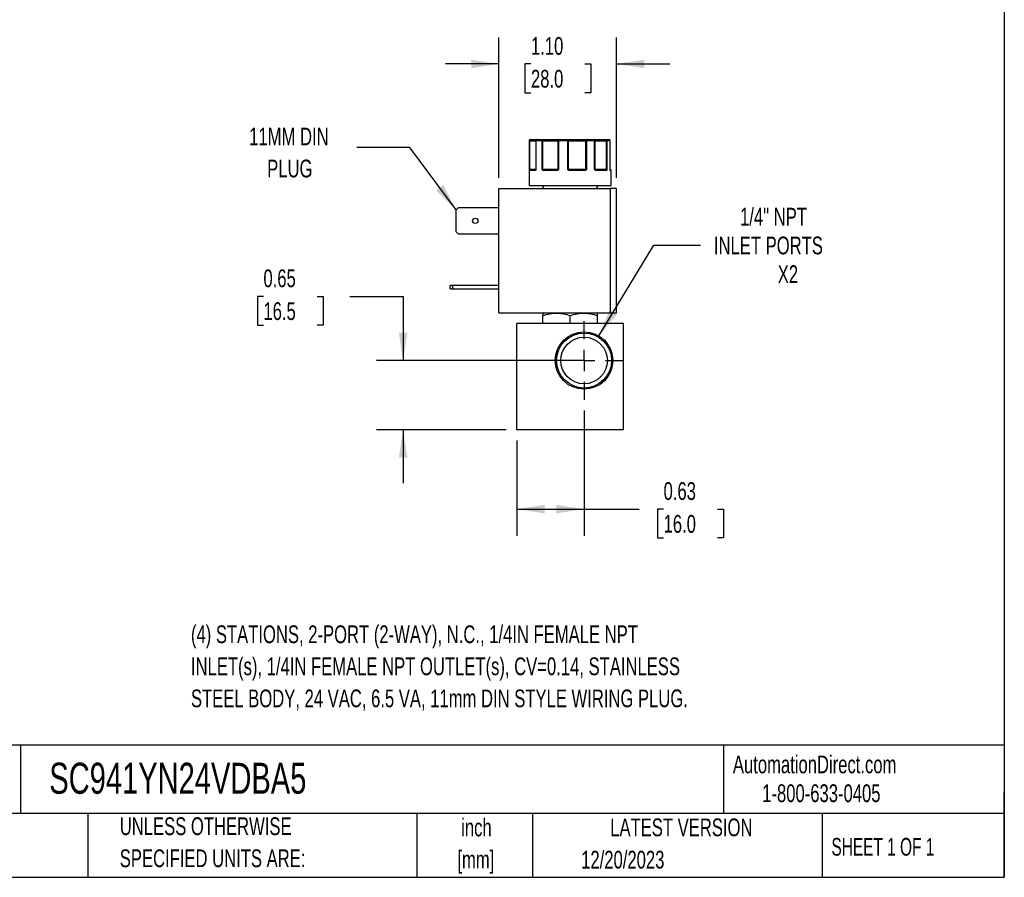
# Model space of a CAD drawing. Header units: inches. Extents: x 0.5 to 21.5, y 0.5 to 16.5.
# Tile 16 of 22: x 12.3 to 21.5, y 0.5 to 8.6. Entities that reach past the tile are written whole.
import ezdxf

# ---------------------------------------------------------------- set-up
doc = ezdxf.new("R2010")
doc.units = ezdxf.units.IN
doc.header["$LTSCALE"] = 2
doc.header["$MEASUREMENT"] = 0
doc.linetypes.add('CENTERX2', pattern=[0.8, 0.5, -0.1, 0.1, -0.1])
doc.layers.add('CENTER', color=40, linetype='CENTERX2')
doc.layers.add('DIMENSIONS', color=140, linetype='Continuous', lineweight=25)
doc.layers.add('TEXT', color=140, linetype='Continuous', lineweight=25)
doc.styles.add('SLDTEXTSTYLE0', font='TXT', dxfattribs={"width": 0.7})
doc.styles.add('SLDTEXTSTYLE1', font='TXT', dxfattribs={"width": 0.65})
doc.dimstyles.new('SLDDIMSTYLE0', dxfattribs={"dimtxt": 0.169922, "dimasz": 0.26, "dimexe": 0, "dimexo": 0.0625, "dimgap": 0.04248, "dimtad": 0, "dimtih": 1, "dimtoh": 1, "dimrnd": 1e-09, "dimdsep": 46, "dimtxsty": 'SLDTEXTSTYLE0', "dimsah": 1, "dimcen": 0.09, "dimadec": 0, "dimazin": 2, "dimtfac": 1, "dimtmove": 0, "dimatfit": 0, "dimfxl": 0, "dimfrac": 2, "dimtolj": 1, "dimtzin": 12, "dimarcsym": 0})
doc.dimstyles.new('SLDDIMSTYLE3', dxfattribs={"dimtxt": 0.169922, "dimasz": 0.26, "dimexe": 0, "dimexo": 0.0625, "dimgap": 0.04248, "dimtad": 0, "dimtih": 1, "dimtoh": 1, "dimrnd": 1e-09, "dimzin": 4, "dimdsep": 46, "dimtxsty": 'SLDTEXTSTYLE0', "dimsah": 1, "dimcen": 0.09, "dimadec": 0, "dimazin": 1, "dimtfac": 1, "dimtmove": 0, "dimatfit": 0, "dimfxl": 0, "dimfrac": 2, "dimtolj": 1, "dimtzin": 12, "dimarcsym": 0})
doc.dimstyles.new('SLDDIMSTYLE4', dxfattribs={"dimtxt": 0.169922, "dimasz": 0.26, "dimexe": 0, "dimexo": 0.0625, "dimgap": 0.04248, "dimtad": 0, "dimtih": 1, "dimtoh": 1, "dimrnd": 1e-09, "dimzin": 12, "dimdsep": 46, "dimtxsty": 'SLDTEXTSTYLE0', "dimsah": 1, "dimcen": 0, "dimadec": 0, "dimazin": 3, "dimtfac": 1, "dimtofl": 0, "dimtmove": 0, "dimatfit": 3, "dimfxl": 0, "dimfrac": 2, "dimtolj": 1, "dimtzin": 12, "dimarcsym": 0})
doc.dimstyles.new('SLDDIMSTYLE5', dxfattribs={"dimtxt": 0.169922, "dimasz": 0.26, "dimexe": 0, "dimexo": 0.0625, "dimgap": 0.04248, "dimtad": 0, "dimtih": 1, "dimtoh": 1, "dimrnd": 1e-09, "dimdsep": 46, "dimtxsty": 'SLDTEXTSTYLE0', "dimsah": 1, "dimcen": 0.09, "dimadec": 0, "dimazin": 2, "dimtfac": 1, "dimtofl": 0, "dimtmove": 0, "dimatfit": 3, "dimfxl": 0, "dimfrac": 2, "dimtolj": 1, "dimtzin": 12, "dimarcsym": 0})
doc.dimstyles.new('SLDDIMSTYLE6', dxfattribs={"dimtxt": 0.18, "dimasz": 0.26, "dimexe": 0, "dimexo": 0.0625, "dimgap": 0, "dimtad": 0, "dimtih": 1, "dimtoh": 1, "dimdec": 0, "dimrnd": 1e-09, "dimzin": 0, "dimdsep": 46, "dimtxsty": 'Standard', "dimsah": 1, "dimcen": 0.09, "dimadec": 0, "dimazin": 0, "dimtfac": 0.26, "dimtdec": 0, "dimtofl": 0, "dimtmove": 0, "dimatfit": 3, "dimfxl": 0, "dimfrac": 2, "dimtolj": 1, "dimtzin": 0, "dimarcsym": 0})

# ---------------------------------------------------------------- blocks, each defined once
blk = doc.blocks.new('_D_8')
at = {"layer": 'DIMENSIONS'}
for p, q in [((14.5459, 5.9557), (14.4888, 5.9557)), ((14.4888, 5.9557), (14.4888, 5.6857)), ((15.0508, 5.9557), (15.1079, 5.9557)), ((15.1079, 5.9557), (15.1079, 5.6857)), ((15.3571, 5.9557), (15.8571, 5.9557)), ((15.8571, 5.9557), (15.8571, 5.3534)), ((14.4888, 5.6857), (14.5459, 5.6857)), ((15.1079, 5.6857), (15.0508, 5.6857)), ((17.4554, 5.3534), (15.6071, 5.3534)), ((16.8254, 4.7024), (15.6071, 4.7024)), ((15.8571, 4.7024), (15.8571, 4.2024))]:
    blk.add_line(p, q, dxfattribs=at)
for points in [[(15.8571, 5.3534), (15.8971, 5.6134), (15.8171, 5.6134)], [(15.8571, 4.7024), (15.8171, 4.4424), (15.8971, 4.4424)]]:
    blk.add_solid(points, dxfattribs=at)
at = {"layer": 'DIMENSIONS', "char_height": 0.16667, "attachment_point": 1, "style": 'SLDTEXTSTYLE0'}
for s, insert in [('0.65', (14.5459, 6.2086)), ('16.5', (14.5459, 5.9005))]:
    blk.add_mtext(s, dxfattribs=dict(at, insert=insert))
blk = doc.blocks.new('_D_9')
at = {"layer": 'DIMENSIONS'}
for p, q in [((17.5554, 4.8835), (17.5554, 3.7078)), ((16.9254, 4.6024), (16.9254, 3.7078)), ((16.9254, 3.9578), (17.5554, 3.9578)), ((17.5554, 3.9578), (18.0716, 3.9578)), ((18.3019, 3.9578), (18.2448, 3.9578)), ((18.2448, 3.9578), (18.2448, 3.6878)), ((18.8068, 3.9578), (18.8639, 3.9578)), ((18.8639, 3.9578), (18.8639, 3.6878)), ((18.2448, 3.6878), (18.3019, 3.6878)), ((18.8639, 3.6878), (18.8068, 3.6878))]:
    blk.add_line(p, q, dxfattribs=at)
for points in [[(16.9254, 3.9578), (17.1854, 3.9178), (17.1854, 3.9978)], [(17.5554, 3.9578), (17.2954, 3.9978), (17.2954, 3.9178)]]:
    blk.add_solid(points, dxfattribs=at)
at = {"layer": 'DIMENSIONS', "char_height": 0.16667, "attachment_point": 1, "style": 'SLDTEXTSTYLE0'}
for s, insert in [('0.63', (18.3019, 4.2107)), ('16.0', (18.3019, 3.9026))]:
    blk.add_mtext(s, dxfattribs=dict(at, insert=insert))
blk = doc.blocks.new('_D_10')
at = {"layer": 'DIMENSIONS'}
for p, q in [((17.6952, 5.5842), (18.2118, 6.4374)), ((18.2118, 6.4374), (18.6493, 6.4374))]:
    blk.add_line(p, q, dxfattribs=at)
blk.add_solid([(17.6952, 5.5842), (17.8641, 5.7859), (17.7956, 5.8273)], dxfattribs=at)
at = {"layer": 'DIMENSIONS', "attachment_point": 1, "style": 'SLDTEXTSTYLE0'}
for s, insert, char_height in [('1/4" NPT', (19.0198, 6.7873), 0.16667), ('INLET PORTS', (18.7743, 6.5172), 0.166667), ('X2', (19.3735, 6.2472), 0.16667)]:
    blk.add_mtext(s, dxfattribs=dict(at, insert=insert, char_height=char_height))
blk = doc.blocks.new('_D_11')
at = {"layer": 'DIMENSIONS'}
for p, q in [((16.7561, 7.0678), (16.7561, 8.3883)), ((17.8601, 7.0678), (17.8601, 8.3883)), ((16.7561, 8.1383), (16.2561, 8.1383)), ((17.057, 8.1383), (16.9999, 8.1383)), ((16.9999, 8.1383), (16.9999, 7.8682)), ((17.5619, 8.1383), (17.619, 8.1383)), ((17.619, 8.1383), (17.619, 7.8682)), ((17.8601, 8.1383), (18.3601, 8.1383)), ((16.9999, 7.8682), (17.057, 7.8682)), ((17.619, 7.8682), (17.5619, 7.8682))]:
    blk.add_line(p, q, dxfattribs=at)
for points in [[(16.7561, 8.1383), (16.4961, 8.1783), (16.4961, 8.0983)], [(17.8601, 8.1383), (18.1201, 8.0983), (18.1201, 8.1783)]]:
    blk.add_solid(points, dxfattribs=at)
at = {"layer": 'DIMENSIONS', "char_height": 0.16667, "attachment_point": 1, "style": 'SLDTEXTSTYLE0'}
for s, insert in [('1.10', (17.057, 8.3911)), ('28.0', (17.057, 8.083))]:
    blk.add_mtext(s, dxfattribs=dict(at, insert=insert))
blk = doc.blocks.new('SW_CENTERMARKSYMBOL_4')
at = {"layer": 'CENTER', "color": 0}
for p, q in [((0, 0.2), (0, 0.3699)), ((0, 0), (0, 0.1)), ((-0.2, 0), (-0.3699, 0)), ((0, 0), (-0.1, 0)), ((0, 0), (0, -0.1)), ((0, 0), (0.1, 0)), ((0.2, 0), (0.3699, 0)), ((0, -0.2), (0, -0.3699))]:
    blk.add_line(p, q, dxfattribs=at)

msp = doc.modelspace()

# ---------------------------------------------------------------- linework, layer by layer
for p, q in [((17.0404, 7.4178), (17.0404, 6.9978)), ((17.0429, 7.4178), (17.0404, 7.4178)), ((17.0429, 7.1478), (17.0429, 7.4178)), ((17.0475, 7.4178), (17.0429, 7.4178)), ((17.0475, 7.1478), (17.0475, 7.4178)), ((17.0475, 7.4178), (17.1025, 7.4178)), ((17.1025, 7.4178), (17.1025, 7.1478)), ((17.1041, 7.4178), (17.1025, 7.4178)), ((17.1041, 7.4178), (17.1041, 7.1478)), ((17.1607, 7.4178), (17.1041, 7.4178)), ((17.1607, 7.1478), (17.1607, 7.4178)), ((17.1689, 7.4178), (17.1607, 7.4178)), ((17.1689, 7.4178), (17.3092, 7.4178)), ((17.1689, 7.1478), (17.1689, 7.4178)), ((17.3156, 7.4178), (17.3092, 7.4178)), ((17.3092, 7.4178), (17.3092, 7.1478)), ((17.3156, 7.4178), (17.3156, 7.1478)), ((17.4023, 7.4178), (17.3156, 7.4178)), ((17.4023, 7.1478), (17.4023, 7.4178)), ((17.4103, 7.4178), (17.4023, 7.4178)), ((17.4103, 7.1478), (17.4103, 7.4178)), ((17.4103, 7.4178), (17.5699, 7.4178)), ((17.5699, 7.4178), (17.5699, 7.1478)), ((17.5785, 7.4178), (17.5699, 7.4178)), ((17.5785, 7.4178), (17.5785, 7.1478)), ((17.6548, 7.4178), (17.5785, 7.4178)), ((17.6548, 7.1478), (17.6548, 7.4178)), ((17.6588, 7.4178), (17.6548, 7.4178)), ((17.6588, 7.1478), (17.6588, 7.4178)), ((17.6588, 7.4178), (17.7629, 7.4178)), ((17.7629, 7.4178), (17.7629, 7.1478)), ((17.7698, 7.4178), (17.7629, 7.4178)), ((17.7698, 7.4178), (17.7698, 7.1478)), ((17.7999, 7.4178), (17.7698, 7.4178)), ((17.7999, 7.1478), (17.7999, 7.4178)), ((17.8002, 7.4178), (17.7999, 7.4178)), ((17.8002, 7.1478), (17.8002, 7.4178)), ((17.8002, 7.1478), (17.8002, 7.4178)), ((17.8002, 7.4178), (17.8002, 7.4178)), ((17.0429, 7.1478), (17.0475, 7.1478)), ((17.0956, 7.1378), (17.0451, 7.1378)), ((17.1025, 7.1478), (17.0475, 7.1478)), ((17.1007, 7.1431), (17.0999, 7.1428)), ((17.1006, 7.1433), (17.102, 7.1456)), ((17.1025, 7.1478), (17.1041, 7.1478)), ((17.1607, 7.1478), (17.1689, 7.1478)), ((17.3092, 7.1478), (17.1689, 7.1478)), ((17.3005, 7.1378), (17.1725, 7.1378)), ((17.3092, 7.1478), (17.3156, 7.1478)), ((17.4023, 7.1478), (17.4103, 7.1478)), ((17.5699, 7.1478), (17.4103, 7.1478)), ((17.5638, 7.1378), (17.4182, 7.1378)), ((17.5699, 7.1478), (17.5785, 7.1478)), ((17.6548, 7.1478), (17.6588, 7.1478)), ((17.7629, 7.1478), (17.6588, 7.1478)), ((17.7624, 7.1378), (17.6673, 7.1378)), ((17.7629, 7.1478), (17.7698, 7.1478)), ((17.7999, 7.1478), (17.8002, 7.1478)), ((17.8054, 7.1428), (17.8008, 7.1428)), ((17.8054, 7.1428), (17.8008, 7.1428)), ((17.8054, 7.1428), (17.8008, 7.1428)), ((17.8054, 7.1428), (17.8008, 7.1428)), ((17.8104, 7.1378), (17.8033, 7.1378)), ((17.8104, 6.9978), (17.8104, 7.1378)), ((16.7561, 5.8008), (16.7561, 6.9678)), ((16.7561, 6.9678), (17.8001, 6.9678)), ((17.0404, 6.9978), (17.8104, 6.9978)), ((17.1619, 6.9978), (17.1792, 6.9678)), ((17.6716, 6.9678), (17.6889, 6.9978)), ((17.8001, 6.9678), (17.8001, 5.8008)), ((17.8601, 6.9678), (17.8001, 6.9678)), ((17.8601, 5.8008), (17.8601, 6.9678)), ((16.3541, 6.7676), (16.3753, 6.7888)), ((16.3541, 6.562), (16.3541, 6.7676)), ((16.3753, 6.7888), (16.7561, 6.7888)), ((16.3753, 6.5408), (16.3541, 6.562)), ((16.7561, 6.5408), (16.3753, 6.5408)), ((16.2981, 6.0258), (16.2981, 6.0568)), ((16.3193, 6.0568), (16.2981, 6.0568)), ((16.2981, 6.0258), (16.3193, 6.0258)), ((16.3193, 6.0568), (16.3193, 6.0258)), ((16.7561, 6.0568), (16.3193, 6.0568)), ((16.3193, 6.0258), (16.7561, 6.0258)), ((16.7561, 5.8008), (17.8001, 5.8008)), ((17.1735, 5.8008), (17.1695, 5.7985)), ((17.1695, 5.7024), (17.1695, 5.7757)), ((17.4254, 5.7024), (17.4254, 5.7757)), ((17.6813, 5.7985), (17.6774, 5.8008)), ((17.6813, 5.7024), (17.6813, 5.7757)), ((17.8001, 5.8008), (17.8601, 5.8008)), ((16.9254, 4.7024), (16.9254, 5.7024)), ((17.9254, 5.7024), (16.9254, 5.7024)), ((17.9254, 4.7024), (17.9254, 5.7024)), ((17.9254, 4.7024), (16.9254, 4.7024))]:
    msp.add_line(p, q)
at = {"flags": 128}
for points in [[(17.0475, 7.4178), (17.0476, 7.4197), (17.0479, 7.4216), (17.0484, 7.4233), (17.0491, 7.4249), (17.0499, 7.4261), (17.0508, 7.427), (17.0518, 7.4276), (17.0529, 7.4278)], [(17.3185, 7.4278), (17.3179, 7.4276), (17.3174, 7.427), (17.3169, 7.4261), (17.3165, 7.4249), (17.3161, 7.4233), (17.3158, 7.4216), (17.3157, 7.4197), (17.3156, 7.4178)], [(17.5745, 7.4278), (17.5736, 7.4276), (17.5727, 7.427), (17.5719, 7.4261), (17.5712, 7.4249), (17.5707, 7.4233), (17.5702, 7.4216), (17.57, 7.4197), (17.5699, 7.4178)], [(17.5745, 7.4278), (17.5753, 7.4276), (17.576, 7.427), (17.5767, 7.4261), (17.5773, 7.4249), (17.5778, 7.4233), (17.5782, 7.4216), (17.5784, 7.4197), (17.5785, 7.4178)], [(17.6548, 7.4178), (17.6546, 7.4197), (17.6543, 7.4216), (17.6537, 7.4233), (17.653, 7.4249), (17.6521, 7.4261), (17.6511, 7.427), (17.65, 7.4276), (17.6488, 7.4278)], [(17.1725, 7.1378), (17.1725, 7.1388), (17.1727, 7.1397), (17.173, 7.1406), (17.1734, 7.1413), (17.1739, 7.1419), (17.1745, 7.1424), (17.1751, 7.1427), (17.1758, 7.1428)], [(17.3005, 7.1378), (17.3005, 7.1388), (17.3006, 7.1397), (17.3007, 7.1406), (17.301, 7.1413), (17.3012, 7.1419), (17.3015, 7.1424), (17.3018, 7.1427), (17.3021, 7.1428)], [(17.5638, 7.1378), (17.5638, 7.1388), (17.5636, 7.1397), (17.5635, 7.1406), (17.5633, 7.1413), (17.563, 7.1419), (17.5627, 7.1424), (17.5623, 7.1427), (17.562, 7.1428)], [(17.6673, 7.1378), (17.6673, 7.1388), (17.6671, 7.1397), (17.6668, 7.1406), (17.6664, 7.1413), (17.6659, 7.1419), (17.6654, 7.1424), (17.6648, 7.1427), (17.6642, 7.1428)], [(17.8012, 7.142), (17.8011, 7.1423), (17.801, 7.1427)]]:
    msp.add_lwpolyline(points, dxfattribs=at)
for centre, radius in [((16.5341, 6.6648), 0.025), ((17.5554, 5.3534), 0.2699), ((17.5554, 5.3534), 0.2582), ((17.5554, 5.3534), 0.219)]:
    msp.add_circle(centre, radius)
for centre, radius, start, end in [((17.0504, 7.4178), 0.01, 90, 180), ((17.0529, 7.4178), 0.00997, 90.18873, 180.18749), ((17.1125, 7.4178), 0.01, 90, 180), ((17.1134, 7.4185), 0.00929, 95.61824, 184.68657), ((17.1695, 7.4191), 0.00889, 102.44964, 188.52472), ((17.1492, 7.4202), 0.0198, 352.8946, 22.33955), ((17.3189, 7.4181), 0.00965, 92.31153, 182.13854), ((17.4444, 7.4203), 0.0422, 169.74366, 183.38621), ((17.4014, 7.4189), 0.009, 352.7666, 80.19617), ((17.6488, 7.4178), 0.01, 359.97663, 89.97661), ((17.7496, 7.4202), 0.0135, 349.85103, 34.20397), ((17.7603, 7.4183), 0.00952, 356.98676, 86.63051), ((17.7902, 7.4178), 0.01, 0, 90), ((17.7902, 7.4178), 0.01, 0, 90), ((17.79, 7.4179), 0.00987, 359.2155, 89.19341), ((17.0482, 7.14), 0.00451, 107.9286, 170.0526), ((17.0501, 7.1378), 0.00497, 90.35113, 180.34688), ((17.0398, 7.1476), 0.0077, 334.1046, 1.12435), ((17.1003, 7.1381), 0.00468, 94.75792, 184.07445), ((17.1034, 7.1421), 0.00295, 149.23463, 206.69857), ((17.0975, 7.1478), 0.005, 334.50632, 0), ((17.1728, 7.1363), 0.00879, 115.09177, 149.63011), ((17.1972, 7.1476), 0.0283, 179.57932, 186.70963), ((17.304, 7.1477), 0.00521, 318.04452, 0.33499), ((17.3158, 7.1461), 0.00807, 192.8152, 221.07812), ((17.4752, 7.0896), 0.0841, 139.43058, 142.51468), ((17.4163, 7.1477), 0.006, 179.08487, 214.70926), ((17.4849, 7.139), 0.0667, 176.77829, 181.0729), ((17.5612, 7.1476), 0.00867, 337.28351, 1.09603), ((17.5617, 7.1331), 0.0134, 34.6734, 56.16342), ((17.6638, 7.1478), 0.005, 179.99605, 224.63651), ((17.6573, 7.1429), 0.0032, 318.07109, 25.40195), ((17.7576, 7.1381), 0.00472, 356.4445, 85.93642), ((17.7809, 7.1476), 0.0179, 179.35438, 190.64961), ((17.7611, 7.1383), 0.00635, 22.66639, 69.92467), ((17.8052, 7.1478), 0.005, 180, 189.25698), ((17.8052, 7.1478), 0.005, 180, 189.24732), ((17.7983, 7.1413), 0.00307, 350.11588, 14.34088), ((17.7982, 7.1378), 0.00503, 359.85489, 52.6097), ((17.8054, 7.1378), 0.005, 0, 90)]:
    msp.add_arc(centre, radius, start, end)
for points, knots in [([(17.0529, 7.4278), (17.0591, 7.4278), (17.0716, 7.4278), (17.0877, 7.4278), (17.101, 7.4278), (17.1094, 7.4278), (17.1119, 7.4278), (17.1125, 7.4278)], [0, 0, 0, 0, 0.225621, 0.451344, 0.689789, 0.928441, 1, 1, 1, 1]), ([(17.1676, 7.4278), (17.1701, 7.4278), (17.1751, 7.4278), (17.1827, 7.4278), (17.1903, 7.4278), (17.1979, 7.4278), (17.2054, 7.4278), (17.2183, 7.4278), (17.2364, 7.4278), (17.2582, 7.4278), (17.2781, 7.4278), (17.2932, 7.4278), (17.3043, 7.4278), (17.3123, 7.4278), (17.3164, 7.4278), (17.3185, 7.4278)], [0, 0, 0, 0, 0.040712, 0.081199, 0.121575, 0.161957, 0.202462, 0.243205, 0.371568, 0.500042, 0.628406, 0.75688, 0.838051, 0.918781, 1, 1, 1, 1]), ([(17.4029, 7.4278), (17.4047, 7.4278), (17.4081, 7.4278), (17.4137, 7.4278), (17.4195, 7.4278), (17.4255, 7.4278), (17.4318, 7.4278), (17.4431, 7.4278), (17.4601, 7.4278), (17.4834, 7.4278), (17.5075, 7.4278), (17.5287, 7.4278), (17.5464, 7.4278), (17.5609, 7.4278), (17.57, 7.4278), (17.5745, 7.4278)], [0, 0, 0, 0, 0.040712, 0.081199, 0.121575, 0.161957, 0.202462, 0.243205, 0.371568, 0.500042, 0.628406, 0.75688, 0.838051, 0.918781, 1, 1, 1, 1]), ([(17.6488, 7.4278), (17.6489, 7.4278), (17.6492, 7.4278), (17.6501, 7.4278), (17.6514, 7.4278), (17.6532, 7.4278), (17.6553, 7.4278), (17.6596, 7.4278), (17.6676, 7.4278), (17.6815, 7.4278), (17.6985, 7.4278), (17.7158, 7.4278), (17.7319, 7.4278), (17.7461, 7.4278), (17.7559, 7.4278), (17.7608, 7.4278)], [0, 0, 0, 0, 0.040712, 0.081199, 0.121575, 0.161957, 0.202462, 0.243205, 0.371568, 0.500042, 0.628406, 0.75688, 0.838051, 0.918781, 1, 1, 1, 1]), ([(17.0437, 7.1408), (17.0436, 7.1412), (17.0435, 7.1422), (17.0433, 7.1439), (17.0431, 7.1458), (17.043, 7.1471), (17.0429, 7.1478)], [0, 0, 0, 0, 0.236129, 0.498993, 0.712542, 1, 1, 1, 1]), ([(17.0451, 7.1378), (17.0449, 7.1378), (17.0447, 7.1379), (17.0443, 7.1384), (17.044, 7.1394), (17.0438, 7.1403), (17.0437, 7.1408)], [0, 0, 0, 0, 0.270747, 0.52324, 0.763872, 1, 1, 1, 1]), ([(17.1007, 7.1408), (17.1004, 7.1404), (17.0999, 7.1396), (17.0989, 7.1388), (17.0979, 7.1382), (17.0968, 7.1378), (17.096, 7.1378), (17.0956, 7.1378)], [0, 0, 0, 0, 0.1888076, 0.3795113, 0.575987, 0.7817848, 1, 1, 1, 1]), ([(17.102, 7.1456), (17.1018, 7.1453), (17.1015, 7.1446), (17.1009, 7.1437), (17.1006, 7.1433)], [0, 0, 0, 0, 0.499523, 1, 1, 1, 1]), ([(17.102, 7.1456), (17.1018, 7.1453), (17.1015, 7.1446), (17.1009, 7.1437), (17.1006, 7.1433)], [0, 0, 0, 0, 0.507151, 1, 1, 1, 1]), ([(17.1041, 7.1478), (17.1038, 7.147), (17.1033, 7.1458), (17.1025, 7.1439), (17.1017, 7.1422), (17.101, 7.1412), (17.1007, 7.1408)], [0, 0, 0, 0, 0.291242, 0.500217, 0.762096, 1, 1, 1, 1]), ([(17.1652, 7.1408), (17.1648, 7.1412), (17.1639, 7.1422), (17.1628, 7.1439), (17.1618, 7.1458), (17.1611, 7.1471), (17.1607, 7.1478)], [0, 0, 0, 0, 0.2361294, 0.4989929, 0.7125421, 1, 1, 1, 1]), ([(17.1725, 7.1378), (17.1718, 7.1378), (17.1704, 7.1379), (17.1685, 7.1384), (17.1667, 7.1394), (17.1657, 7.1403), (17.1652, 7.1408)], [0, 0, 0, 0, 0.270747, 0.52324, 0.763872, 1, 1, 1, 1]), ([(17.3097, 7.1408), (17.3092, 7.1404), (17.3081, 7.1396), (17.3064, 7.1388), (17.3046, 7.1382), (17.3026, 7.1378), (17.3012, 7.1378), (17.3005, 7.1378)], [0, 0, 0, 0, 0.188808, 0.379511, 0.575987, 0.781785, 1, 1, 1, 1]), ([(17.3156, 7.1478), (17.3151, 7.147), (17.3142, 7.1458), (17.3128, 7.1439), (17.3114, 7.1422), (17.3102, 7.1412), (17.3097, 7.1408)], [0, 0, 0, 0, 0.291242, 0.500217, 0.762096, 1, 1, 1, 1]), ([(17.4085, 7.1408), (17.408, 7.1412), (17.4068, 7.1422), (17.4053, 7.1439), (17.4038, 7.1458), (17.4028, 7.1471), (17.4023, 7.1478)], [0, 0, 0, 0, 0.236129, 0.498993, 0.712542, 1, 1, 1, 1]), ([(17.4182, 7.1378), (17.4173, 7.1378), (17.4155, 7.1379), (17.4129, 7.1384), (17.4106, 7.1394), (17.4092, 7.1403), (17.4085, 7.1408)], [0, 0, 0, 0, 0.270747, 0.52324, 0.763872, 1, 1, 1, 1]), ([(17.5728, 7.1408), (17.5723, 7.1404), (17.5713, 7.1396), (17.5696, 7.1388), (17.5678, 7.1382), (17.5658, 7.1378), (17.5645, 7.1378), (17.5638, 7.1378)], [0, 0, 0, 0, 0.188808, 0.379511, 0.575987, 0.781785, 1, 1, 1, 1]), ([(17.5785, 7.1478), (17.578, 7.147), (17.5772, 7.1458), (17.5758, 7.1439), (17.5744, 7.1422), (17.5733, 7.1412), (17.5728, 7.1408)], [0, 0, 0, 0, 0.291242, 0.500217, 0.762096, 1, 1, 1, 1]), ([(17.6597, 7.1408), (17.6593, 7.1412), (17.6583, 7.1422), (17.6571, 7.1439), (17.6559, 7.1458), (17.6552, 7.1471), (17.6548, 7.1478)], [0, 0, 0, 0, 0.2361294, 0.4989929, 0.7125421, 1, 1, 1, 1]), ([(17.6673, 7.1378), (17.6666, 7.1378), (17.6652, 7.1379), (17.6632, 7.1384), (17.6613, 7.1394), (17.6603, 7.1403), (17.6597, 7.1408)], [0, 0, 0, 0, 0.270747, 0.52324, 0.763872, 1, 1, 1, 1]), ([(17.7669, 7.1408), (17.7667, 7.1404), (17.7662, 7.1396), (17.7653, 7.1388), (17.7644, 7.1382), (17.7634, 7.1378), (17.7627, 7.1378), (17.7624, 7.1378)], [0, 0, 0, 0, 0.188808, 0.379511, 0.575987, 0.781785, 1, 1, 1, 1]), ([(17.7698, 7.1478), (17.7695, 7.147), (17.7691, 7.1458), (17.7684, 7.1439), (17.7678, 7.1422), (17.7672, 7.1412), (17.7669, 7.1408)], [0, 0, 0, 0, 0.291242, 0.500217, 0.762096, 1, 1, 1, 1]), ([(17.8013, 7.1408), (17.8012, 7.1412), (17.8009, 7.1422), (17.8006, 7.1439), (17.8002, 7.1458), (17.8, 7.1471), (17.7999, 7.1478)], [0, 0, 0, 0, 0.236129, 0.498993, 0.712542, 1, 1, 1, 1]), ([(17.7999, 7.1478), (17.8, 7.147), (17.8002, 7.1458), (17.8006, 7.1439), (17.8009, 7.1422), (17.8012, 7.1412), (17.8013, 7.1408)], [0, 0, 0, 0, 0.291242, 0.500217, 0.762096, 1, 1, 1, 1]), ([(17.8014, 7.1415), (17.8014, 7.1415), (17.8015, 7.1414), (17.8013, 7.1417), (17.8012, 7.142)], [0, 0, 0, 0, 0.050718, 1, 1, 1, 1]), ([(17.8033, 7.1378), (17.8031, 7.1378), (17.8027, 7.1379), (17.8022, 7.1384), (17.8017, 7.1394), (17.8014, 7.1403), (17.8013, 7.1408)], [0, 0, 0, 0, 0.270747, 0.52324, 0.763872, 1, 1, 1, 1]), ([(17.1695, 5.7757), (17.1904, 5.7826), (17.2115, 5.7884), (17.254, 5.7963), (17.2755, 5.7985), (17.3081, 5.7985), (17.319, 5.798), (17.3407, 5.7959), (17.3514, 5.7944), (17.3834, 5.7884), (17.4045, 5.7826), (17.4254, 5.7757)], [0, 0, 0, 0, 0.25, 0.25, 0.5, 0.5, 0.625, 0.625, 0.75, 0.75, 1, 1, 1, 1]), ([(17.4254, 5.7757), (17.4463, 5.7826), (17.4674, 5.7884), (17.5099, 5.7963), (17.5314, 5.7985), (17.564, 5.7985), (17.5749, 5.798), (17.5966, 5.7959), (17.6073, 5.7944), (17.6393, 5.7884), (17.6604, 5.7826), (17.6813, 5.7757)], [0, 0, 0, 0, 0.25, 0.25, 0.5, 0.5, 0.625, 0.625, 0.75, 0.75, 1, 1, 1, 1])]:
    msp.add_open_spline(points, degree=3, knots=knots)
for points in [[(17.1125, 7.4278), (17.1283, 7.4278), (17.1468, 7.4278), (17.1676, 7.4278)], [(17.3185, 7.4278), (17.346, 7.4278), (17.3743, 7.4278), (17.4029, 7.4278)], [(17.5745, 7.4278), (17.6008, 7.4278), (17.6258, 7.4278), (17.6488, 7.4278)], [(17.7608, 7.4278), (17.7736, 7.4278), (17.7835, 7.4278), (17.7902, 7.4278)], [(17.0429, 7.1478), (17.0434, 7.1465), (17.0454, 7.1452), (17.0468, 7.1443)], [(17.0468, 7.1443), (17.0476, 7.1432), (17.0488, 7.1428), (17.05, 7.1428)], [(17.05, 7.1428), (17.0576, 7.1428), (17.0746, 7.1428), (17.0999, 7.1428)], [(17.102, 7.1456), (17.1018, 7.1451), (17.1017, 7.1447), (17.1016, 7.1443)], [(17.1041, 7.1478), (17.1029, 7.147), (17.1023, 7.1463), (17.102, 7.1456)], [(17.1607, 7.1478), (17.1634, 7.1465), (17.1668, 7.1452), (17.1691, 7.1443)], [(17.1691, 7.1443), (17.1709, 7.1432), (17.1733, 7.1428), (17.1758, 7.1428)], [(17.1758, 7.1428), (17.2128, 7.1428), (17.2557, 7.1428), (17.3021, 7.1428)], [(17.3021, 7.1428), (17.3042, 7.1428), (17.3063, 7.1432), (17.3079, 7.1443)], [(17.3079, 7.1443), (17.3096, 7.1452), (17.312, 7.1465), (17.3156, 7.1478)], [(17.4023, 7.1478), (17.4061, 7.1465), (17.4092, 7.1452), (17.4114, 7.1443)], [(17.4114, 7.1443), (17.4133, 7.1432), (17.4158, 7.1428), (17.4183, 7.1428)], [(17.4183, 7.1428), (17.4674, 7.1428), (17.5162, 7.1428), (17.562, 7.1428)], [(17.562, 7.1428), (17.5646, 7.1428), (17.5672, 7.1432), (17.5692, 7.1443)], [(17.5692, 7.1443), (17.5716, 7.1452), (17.5751, 7.1465), (17.5785, 7.1478)], [(17.6548, 7.1478), (17.6578, 7.1465), (17.6592, 7.1452), (17.6602, 7.1443)], [(17.6602, 7.1443), (17.6613, 7.1432), (17.6628, 7.1428), (17.6642, 7.1428)], [(17.6642, 7.1428), (17.7024, 7.1428), (17.7342, 7.1428), (17.758, 7.1428)], [(17.758, 7.1428), (17.7599, 7.1428), (17.7618, 7.1432), (17.7633, 7.1443)], [(17.7633, 7.1443), (17.7652, 7.1452), (17.7681, 7.1465), (17.7698, 7.1478)], [(17.7999, 7.1478), (17.8003, 7.1471), (17.8003, 7.1465), (17.8001, 7.1459)], [(17.1695, 5.7985), (17.1695, 5.7985), (17.1695, 5.7896), (17.1695, 5.7757)], [(17.6813, 5.7757), (17.6813, 5.7896), (17.6813, 5.7985), (17.6813, 5.7985)]]:
    msp.add_open_spline(points, degree=3)
at = {"layer": 'TEXT'}
for p, q in [((21.5, 16.5), (21.5, 0.5)), ((21.5, 1.7422), (0.5, 1.7422)), ((12.2645, 1.7422), (12.2645, 1.1)), ((18.8642, 1.7422), (18.8642, 1.1)), ((21.5, 0.5), (21.5, 1.3)), ((21.5, 1.1), (0.5, 1.1)), ((12.8961, 1.1), (12.8961, 0.5)), ((15.9862, 1.1), (15.9862, 0.5)), ((17.0718, 1.1), (17.0718, 0.5)), ((19.7912, 1.1), (19.7912, 0.5)), ((0.5, 0.5), (21.5, 0.5))]:
    msp.add_line(p, q, dxfattribs=at)

# ---------------------------------------------------------------- block references
at = {"layer": 'CENTER'}
msp.add_blockref('SW_CENTERMARKSYMBOL_4', (17.5554, 5.3534), dxfattribs=at)

# ---------------------------------------------------------------- texts
at = {"layer": 'TEXT'}
for s, insert, char_height, attachment_point, style in [('11MM DIN', (14.7852, 7.5407), 0.16667, 2, 'SLDTEXTSTYLE0'), ('PLUG', (14.7937, 7.2397), 0.16667, 2, 'SLDTEXTSTYLE0'), ('(4) STATIONS, 2-PORT (2-WAY), N.C., 1/4IN FEMALE NPT', (13.8655, 2.8657), 0.166667, 1, 'SLDTEXTSTYLE0'), ('INLET(s), 1/4IN FEMALE NPT OUTLET(s), CV=0.14, STAINLESS', (13.8655, 2.5648), 0.166667, 1, 'SLDTEXTSTYLE0'), ('STEEL BODY, 24 VAC, 6.5 VA, 11mm DIN STYLE WIRING PLUG.', (13.8655, 2.2638), 0.166667, 1, 'SLDTEXTSTYLE0'), ('SC941YN24VDBA5', (12.536, 1.5763), 0.291667, 1, 'SLDTEXTSTYLE0'), ('AutomationDirect.com', (18.9524, 1.6438), 0.166667, 1, 'SLDTEXTSTYLE0'), ('1-800-633-0405', (19.2277, 1.373), 0.166667, 1, 'SLDTEXTSTYLE0'), ('UNLESS OTHERWISE', (13.1975, 1.063), 0.166667, 1, 'SLDTEXTSTYLE0'), ('inch', (16.5452, 1.0514), 0.16667, 2, 'SLDTEXTSTYLE0'), ('LATEST VERSION', (18.4687, 1.0523), 0.166667, 2, 'SLDTEXTSTYLE0'), ('SHEET 1 OF 1', (19.8773, 0.8702), 0.166667, 1, 'SLDTEXTSTYLE1'), ('SPECIFIED UNITS ARE:', (13.1975, 0.762), 0.166667, 1, 'SLDTEXTSTYLE0'), ('[mm]', (16.5396, 0.7504), 0.16667, 2, 'SLDTEXTSTYLE0'), ('12/20/2023', (17.5286, 0.7491), 0.16667, 1, 'SLDTEXTSTYLE0')]:
    msp.add_mtext(s, dxfattribs=dict(at, insert=insert, char_height=char_height, attachment_point=attachment_point, style=style))

# ---------------------------------------------------------------- dimensions: what is measured, and where the dimension line sits
at = {"layer": 'DIMENSIONS'}
for base, p1, p2, dimstyle, picture, middle in [((16.7561, 8.1383), (17.8601, 6.9678), (16.7561, 6.9678), 'SLDDIMSTYLE3', '_D_11', (17.3095, 8.1383)), ((17.5554, 3.9578), (16.9254, 4.7024), (17.5554, 4.9835), 'SLDDIMSTYLE5', '_D_9', (18.5543, 3.9578))]:
    dim = msp.add_linear_dim(base=base, p1=p1, p2=p2, dimstyle=dimstyle, dxfattribs=at)
    dim.commit()
    dim.dimension.update_dxf_attribs({"geometry": picture, "text_midpoint": middle, "dimtype": 160})
dim = msp.add_diameter_dim_2p(p1=(17.4157, 5.1225), p2=(17.6952, 5.5842), text='1/4" NPT\\PINLET PORTS\\PX2', dimstyle='SLDDIMSTYLE4', override={"dimpost": '<>'}, dxfattribs=at)
dim.commit()
dim.dimension.update_dxf_attribs({"geometry": '_D_10', "text_midpoint": (19.5203, 6.4374), "dimtype": 163})
dim = msp.add_linear_dim(base=(15.8571, 5.3534), p1=(16.9254, 4.7024), p2=(17.5554, 5.3534), angle=90, dimstyle='SLDDIMSTYLE0', dxfattribs=at)
dim.commit()
dim.dimension.update_dxf_attribs({"geometry": '_D_8', "text_midpoint": (15.8571, 5.9557), "dimtype": 160})

# ---------------------------------------------------------------- leaders
at = {"layer": 'TEXT'}
msp.add_leader([(16.3541, 6.7676), (15.9215, 7.3525), (15.4215, 7.3525)], dimstyle='SLDDIMSTYLE6', dxfattribs=at)

doc.saveas('drawing.dxf')
